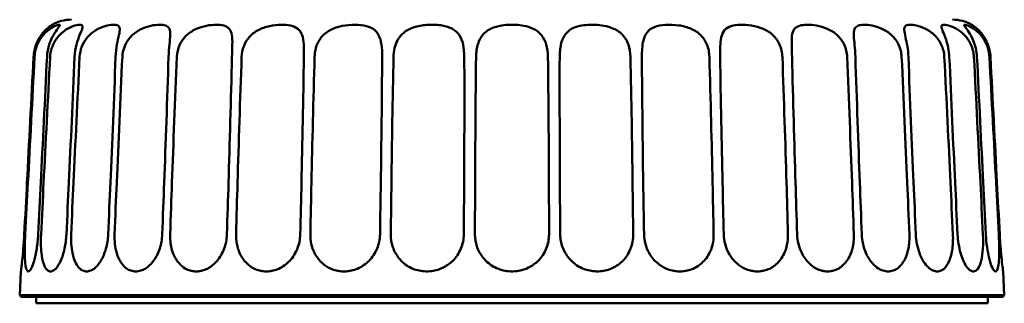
# Model space of a CAD drawing. Header units: millimetres. Extents: x 359 to 858, y 352 to 1052.
# Tile 3 of 5: x 676 to 826, y 650 to 693. Entities that reach past the tile are written whole.
import ezdxf

# ---------------------------------------------------------------- set-up
doc = ezdxf.new("R2010")
doc.units = ezdxf.units.MM
doc.header["$LTSCALE"] = 4
doc.layers.add('Visibile (ISO)', color=7, linetype='Continuous', lineweight=50)

msp = doc.modelspace()

# ---------------------------------------------------------------- linework, layer by layer
at = {"layer": 'Visibile (ISO)'}
for p, q in [((676.56, 654.73), (676.37, 651.13)), ((826.18, 654.73), (826.37, 651.13)), ((676.37, 651.13), (826.37, 651.13)), ((676.61, 650.88), (676.37, 651.13)), ((826.37, 651.13), (676.37, 651.13)), ((676.37, 651.13), (676.37, 651.13)), ((826.12, 650.88), (826.37, 651.13)), ((826.37, 651.13), (826.37, 651.13)), ((826.12, 650.88), (676.61, 650.88)), ((678.87, 650.88), (678.87, 649.88)), ((678.87, 649.88), (823.87, 649.88)), ((738.87, 649.88), (738.87, 649.87)), ((739.87, 649.87), (738.87, 649.87)), ((762.87, 649.87), (739.87, 649.87)), ((763.87, 649.87), (762.87, 649.87)), ((763.87, 649.87), (763.87, 649.88)), ((823.87, 650.88), (823.87, 649.88))]:
    msp.add_line(p, q, dxfattribs=at)
for centre, start, end in [((684.26, 687.13), 90, 119.3537), ((818.47, 687.13), 60.6463, 90)]:
    msp.add_arc(centre, 6, start, end, dxfattribs=at)
for points, knots in [([(681.32, 692.36), (681.32, 692.36), (681.32, 692.35), (681.28, 692.33), (681.2, 692.28), (680.95, 692.11), (680.75, 691.96), (680.24, 691.51), (679.94, 691.19), (679.34, 690.36), (679.07, 689.87), (678.65, 688.73), (678.51, 688.09), (678.48, 687.44)], [-0.9077142, -0.9077142, -0.9077142, -0.9077142, -0.8623237, -0.8623237, -0.7270766, -0.7270766, -0.5639868, -0.5639868, -0.3790256, -0.3790256, -0.1958428, -0.1958428, 0, 0, 0, 0]), ([(678.63, 687.44), (678.65, 687.8), (678.71, 688.16), (678.88, 688.87), (679, 689.21), (679.38, 690.02), (679.67, 690.46), (680.33, 691.21), (680.68, 691.51), (681.32, 691.95), (681.61, 692.1), (682.02, 692.28), (682.16, 692.32), (682.36, 692.36), (682.43, 692.36), (682.5, 692.32), (682.5, 692.27), (682.41, 692.1), (682.3, 691.96), (681.97, 691.51), (681.74, 691.19), (681.27, 690.36), (681.05, 689.87), (680.69, 688.73), (680.57, 688.09), (680.53, 687.44)], [-1.81483, -1.81483, -1.81483, -1.81483, -1.70583, -1.70583, -1.595214, -1.595214, -1.428298, -1.428298, -1.255936, -1.255936, -1.088037, -1.088037, -0.9636, -0.9636, -0.850701, -0.850701, -0.725993, -0.725993, -0.563665, -0.563665, -0.378896, -0.378896, -0.195835, -0.195835, -0.000067, -0.000067, -0.000067, -0.000067]), ([(681, 687.44), (681.02, 687.88), (681.1, 688.32), (681.37, 689.16), (681.55, 689.56), (682.09, 690.42), (682.46, 690.84), (683.3, 691.55), (683.75, 691.81), (684.61, 692.19), (685, 692.3), (685.6, 692.38), (685.81, 692.35), (685.99, 692.16), (685.97, 691.99), (685.8, 691.49), (685.66, 691.19), (685.34, 690.38), (685.16, 689.89), (684.88, 688.74), (684.77, 688.1), (684.74, 687.44)], [-1.815134, -1.815134, -1.815134, -1.815134, -1.681922, -1.681922, -1.548657, -1.548657, -1.370585, -1.370585, -1.178459, -1.178459, -0.971843, -0.971843, -0.758405, -0.758405, -0.558149, -0.558149, -0.38139, -0.38139, -0.197776, -0.197776, -0.000067, -0.000067, -0.000067, -0.000067]), ([(685.5, 687.44), (685.53, 687.98), (685.64, 688.51), (686.04, 689.52), (686.32, 689.99), (687.04, 690.85), (687.48, 691.22), (688.43, 691.8), (688.93, 692), (689.83, 692.27), (690.24, 692.34), (690.9, 692.37), (691.16, 692.33), (691.51, 692.14), (691.6, 691.98), (691.63, 691.5), (691.58, 691.18), (691.4, 690.36), (691.28, 689.87), (691.08, 688.73), (691, 688.09), (690.98, 687.44)], [-1.815159, -1.815159, -1.815159, -1.815159, -1.653092, -1.653092, -1.488843, -1.488843, -1.309201, -1.309201, -1.120654, -1.120654, -0.933908, -0.933908, -0.746625, -0.746625, -0.560065, -0.560065, -0.379504, -0.379504, -0.1959, -0.1959, -0.000067, -0.000067, -0.000067, -0.000067]), ([(692.01, 687.44), (692.04, 688.06), (692.18, 688.67), (692.67, 689.76), (693, 690.23), (693.83, 691.07), (694.32, 691.41), (695.35, 691.92), (695.87, 692.09), (696.84, 692.3), (697.27, 692.35), (698.03, 692.36), (698.35, 692.32), (698.87, 692.13), (699.05, 691.98), (699.28, 691.5), (699.31, 691.19), (699.29, 690.36), (699.23, 689.87), (699.12, 688.73), (699.07, 688.09), (699.05, 687.44)], [-1.815293, -1.815293, -1.815293, -1.815293, -1.628472, -1.628472, -1.456081, -1.456081, -1.272418, -1.272418, -1.090593, -1.090593, -0.916418, -0.916418, -0.742464, -0.742464, -0.562143, -0.562143, -0.379415, -0.379415, -0.195887, -0.195887, -0.000067, -0.000067, -0.000067, -0.000067]), ([(700.32, 687.44), (700.34, 688.06), (700.48, 688.68), (700.96, 689.77), (701.29, 690.24), (702.12, 691.07), (702.62, 691.41), (703.71, 691.92), (704.27, 692.09), (705.33, 692.3), (705.83, 692.35), (706.73, 692.36), (707.13, 692.32), (707.82, 692.13), (708.1, 691.98), (708.51, 691.5), (708.63, 691.19), (708.76, 690.36), (708.77, 689.87), (708.75, 688.73), (708.72, 688.09), (708.71, 687.44)], [-1.815294, -1.815294, -1.815294, -1.815294, -1.628038, -1.628038, -1.455672, -1.455672, -1.271983, -1.271983, -1.09025, -1.09025, -0.916225, -0.916225, -0.742421, -0.742421, -0.562167, -0.562167, -0.379414, -0.379414, -0.195887, -0.195887, -0.000067, -0.000067, -0.000067, -0.000067]), ([(710.18, 687.44), (710.2, 687.99), (710.3, 688.53), (710.68, 689.56), (710.95, 690.03), (711.69, 690.89), (712.16, 691.25), (713.24, 691.83), (713.83, 692.02), (715.02, 692.28), (715.6, 692.34), (716.69, 692.37), (717.19, 692.33), (718.08, 692.14), (718.45, 691.98), (719.04, 691.5), (719.24, 691.18), (719.53, 690.36), (719.6, 689.87), (719.67, 688.73), (719.67, 688.09), (719.66, 687.44)], [-1.815176, -1.815176, -1.815176, -1.815176, -1.650131, -1.650131, -1.482554, -1.482554, -1.302606, -1.302606, -1.115125, -1.115125, -0.9306, -0.9306, -0.745801, -0.745801, -0.56044, -0.56044, -0.379489, -0.379489, -0.195898, -0.195898, -0.000067, -0.000067, -0.000067, -0.000067]), ([(721.29, 687.44), (721.3, 687.92), (721.37, 688.39), (721.63, 689.29), (721.82, 689.71), (722.38, 690.57), (722.78, 690.97), (723.78, 691.65), (724.37, 691.89), (725.64, 692.23), (726.3, 692.31), (727.6, 692.37), (728.23, 692.34), (729.33, 692.15), (729.81, 691.98), (730.56, 691.49), (730.84, 691.18), (731.26, 690.36), (731.39, 689.87), (731.56, 688.73), (731.59, 688.09), (731.58, 687.44)], [-1.815111, -1.815111, -1.815111, -1.815111, -1.672, -1.672, -1.528313, -1.528313, -1.350068, -1.350068, -1.156268, -1.156268, -0.956251, -0.956251, -0.752579, -0.752579, -0.557702, -0.557702, -0.379587, -0.379587, -0.195915, -0.195915, -0.000067, -0.000067, -0.000067, -0.000067]), ([(733.32, 687.44), (733.33, 687.89), (733.38, 688.34), (733.58, 689.2), (733.73, 689.6), (734.19, 690.46), (734.54, 690.88), (735.45, 691.58), (736, 691.83), (737.26, 692.21), (737.96, 692.31), (739.38, 692.38), (740.09, 692.35), (741.31, 692.14), (741.83, 691.98), (742.7, 691.49), (743.05, 691.18), (743.6, 690.38), (743.79, 689.89), (744.04, 688.74), (744.1, 688.1), (744.1, 687.44)], [-1.815488, -1.815488, -1.815488, -1.815488, -1.679586, -1.679586, -1.54374, -1.54374, -1.36485, -1.36485, -1.171864, -1.171864, -0.962423, -0.962423, -0.7466, -0.7466, -0.557755, -0.557755, -0.381358, -0.381358, -0.197738, -0.197738, -0.000067, -0.000067, -0.000067, -0.000067]), ([(745.89, 687.44), (745.89, 687.79), (745.92, 688.13), (746.02, 688.81), (746.09, 689.15), (746.35, 689.95), (746.58, 690.4), (747.2, 691.16), (747.58, 691.47), (748.49, 691.93), (749, 692.09), (749.94, 692.27), (750.35, 692.32), (751.16, 692.36), (751.54, 692.36), (752.34, 692.32), (752.76, 692.27), (753.67, 692.1), (754.16, 691.96), (755.09, 691.51), (755.51, 691.19), (756.18, 690.36), (756.42, 689.87), (756.76, 688.73), (756.84, 688.09), (756.84, 687.44)], [-1.814873, -1.814873, -1.814873, -1.814873, -1.709944, -1.709944, -1.603609, -1.603609, -1.436265, -1.436265, -1.264286, -1.264286, -1.093705, -1.093705, -0.966927, -0.966927, -0.852088, -0.852088, -0.726029, -0.726029, -0.563714, -0.563714, -0.378914, -0.378914, -0.195836, -0.195836, -0.000067, -0.000067, -0.000067, -0.000067]), ([(758.63, 687.44), (758.63, 687.77), (758.65, 688.1), (758.71, 688.75), (758.76, 689.06), (758.95, 689.87), (759.12, 690.32), (759.62, 691.1), (759.94, 691.41), (760.73, 691.9), (761.2, 692.07), (762.09, 692.26), (762.49, 692.31), (763.29, 692.36), (763.68, 692.36), (764.49, 692.32), (764.92, 692.28), (765.87, 692.1), (766.38, 691.96), (767.39, 691.51), (767.85, 691.19), (768.62, 690.36), (768.9, 689.87), (769.3, 688.73), (769.4, 688.09), (769.42, 687.44)], [-1.814931, -1.814931, -1.814931, -1.814931, -1.715208, -1.715208, -1.614313, -1.614313, -1.446374, -1.446374, -1.274864, -1.274864, -1.100972, -1.100972, -0.971242, -0.971242, -0.853923, -0.853923, -0.726126, -0.726126, -0.563774, -0.563774, -0.378937, -0.378937, -0.195838, -0.195838, -0.000067, -0.000067, -0.000067, -0.000067]), ([(771.15, 687.44), (771.15, 687.88), (771.16, 688.32), (771.23, 689.17), (771.29, 689.57), (771.51, 690.43), (771.69, 690.85), (772.23, 691.55), (772.6, 691.81), (773.54, 692.19), (774.11, 692.3), (775.38, 692.38), (776.08, 692.35), (777.43, 692.16), (778.08, 691.99), (779.22, 691.49), (779.69, 691.19), (780.52, 690.38), (780.83, 689.89), (781.3, 688.74), (781.42, 688.1), (781.44, 687.44)], [-1.815138, -1.815138, -1.815138, -1.815138, -1.681468, -1.681468, -1.547723, -1.547723, -1.369657, -1.369657, -1.177402, -1.177402, -0.97112, -0.97112, -0.758196, -0.758196, -0.558226, -0.558226, -0.381396, -0.381396, -0.197784, -0.197784, -0.000067, -0.000067, -0.000067, -0.000067]), ([(783.07, 687.44), (783.06, 687.98), (783.06, 688.52), (783.11, 689.53), (783.15, 690), (783.35, 690.86), (783.51, 691.22), (784.01, 691.81), (784.34, 692.01), (785.16, 692.27), (785.64, 692.34), (786.7, 692.37), (787.28, 692.33), (788.46, 692.14), (789.05, 691.98), (790.17, 691.5), (790.68, 691.18), (791.55, 690.36), (791.89, 689.87), (792.39, 688.73), (792.53, 688.09), (792.56, 687.44)], [-1.815163, -1.815163, -1.815163, -1.815163, -1.652415, -1.652415, -1.487409, -1.487409, -1.307699, -1.307699, -1.119389, -1.119389, -0.933147, -0.933147, -0.746434, -0.746434, -0.56015, -0.56015, -0.379501, -0.379501, -0.1959, -0.1959, -0.000067, -0.000067, -0.000067, -0.000067]), ([(794.03, 687.44), (794.01, 688.06), (793.99, 688.67), (793.97, 689.76), (793.97, 690.23), (794.07, 691.07), (794.18, 691.41), (794.56, 691.92), (794.83, 692.09), (795.49, 692.3), (795.88, 692.35), (796.77, 692.36), (797.26, 692.32), (798.3, 692.13), (798.86, 691.98), (799.95, 691.5), (800.46, 691.19), (801.35, 690.36), (801.71, 689.87), (802.24, 688.73), (802.39, 688.09), (802.42, 687.44)], [-1.815293, -1.815293, -1.815293, -1.815293, -1.628472, -1.628472, -1.456081, -1.456081, -1.272418, -1.272418, -1.090593, -1.090593, -0.916418, -0.916418, -0.742464, -0.742464, -0.562143, -0.562143, -0.379415, -0.379415, -0.195887, -0.195887, -0.000067, -0.000067, -0.000067, -0.000067]), ([(803.68, 687.44), (803.66, 688.06), (803.62, 688.68), (803.51, 689.77), (803.46, 690.24), (803.42, 691.07), (803.44, 691.41), (803.63, 691.92), (803.8, 692.09), (804.29, 692.3), (804.6, 692.35), (805.34, 692.36), (805.77, 692.32), (806.71, 692.13), (807.22, 691.98), (808.25, 691.5), (808.75, 691.19), (809.64, 690.36), (810, 689.87), (810.54, 688.73), (810.69, 688.09), (810.73, 687.44)], [-1.815294, -1.815294, -1.815294, -1.815294, -1.628038, -1.628038, -1.455672, -1.455672, -1.271983, -1.271983, -1.09025, -1.09025, -0.916225, -0.916225, -0.742421, -0.742421, -0.562167, -0.562167, -0.379414, -0.379414, -0.195887, -0.195887, -0.000067, -0.000067, -0.000067, -0.000067]), ([(811.75, 687.44), (811.73, 687.99), (811.68, 688.53), (811.51, 689.56), (811.41, 690.03), (811.22, 690.89), (811.14, 691.25), (811.1, 691.83), (811.14, 692.02), (811.41, 692.28), (811.63, 692.34), (812.21, 692.37), (812.57, 692.33), (813.42, 692.14), (813.89, 691.98), (814.84, 691.5), (815.31, 691.18), (816.15, 690.36), (816.5, 689.87), (817.04, 688.73), (817.2, 688.09), (817.23, 687.44)], [-1.815176, -1.815176, -1.815176, -1.815176, -1.650131, -1.650131, -1.482554, -1.482554, -1.302606, -1.302606, -1.115125, -1.115125, -0.9306, -0.9306, -0.745801, -0.745801, -0.56044, -0.56044, -0.379489, -0.379489, -0.195898, -0.195898, -0.000067, -0.000067, -0.000067, -0.000067]), ([(817.99, 687.44), (817.97, 687.92), (817.91, 688.39), (817.73, 689.29), (817.61, 689.71), (817.33, 690.57), (817.16, 690.97), (816.88, 691.65), (816.78, 691.89), (816.77, 692.23), (816.85, 692.31), (817.23, 692.37), (817.51, 692.34), (818.23, 692.15), (818.65, 691.98), (819.5, 691.49), (819.92, 691.18), (820.69, 690.36), (821.03, 689.87), (821.55, 688.73), (821.7, 688.09), (821.74, 687.44)], [-1.815111, -1.815111, -1.815111, -1.815111, -1.672, -1.672, -1.528313, -1.528313, -1.350068, -1.350068, -1.156268, -1.156268, -0.956251, -0.956251, -0.752579, -0.752579, -0.557702, -0.557702, -0.379587, -0.379587, -0.195915, -0.195915, -0.000067, -0.000067, -0.000067, -0.000067]), ([(822.2, 687.44), (822.18, 687.89), (822.11, 688.34), (821.91, 689.2), (821.78, 689.6), (821.41, 690.46), (821.18, 690.88), (820.72, 691.58), (820.52, 691.83), (820.25, 692.21), (820.21, 692.31), (820.34, 692.38), (820.53, 692.35), (821.06, 692.14), (821.38, 691.98), (822.08, 691.49), (822.43, 691.18), (823.12, 690.38), (823.43, 689.89), (823.92, 688.74), (824.07, 688.1), (824.1, 687.44)], [-1.815488, -1.815488, -1.815488, -1.815488, -1.679586, -1.679586, -1.54374, -1.54374, -1.36485, -1.36485, -1.171864, -1.171864, -0.962423, -0.962423, -0.7466, -0.7466, -0.557755, -0.557755, -0.381358, -0.381358, -0.197738, -0.197738, -0.000067, -0.000067, -0.000067, -0.000067]), ([(824.26, 687.44), (824.24, 687.79), (824.19, 688.13), (824.04, 688.81), (823.94, 689.15), (823.62, 689.95), (823.37, 690.4), (822.82, 691.16), (822.53, 691.47), (822.02, 691.93), (821.81, 692.09), (821.55, 692.27), (821.48, 692.32), (821.42, 692.35), (821.41, 692.36), (821.41, 692.36)], [-1.8148727, -1.8148727, -1.8148727, -1.8148727, -1.7099439, -1.7099439, -1.6036085, -1.6036085, -1.4362649, -1.4362649, -1.2642862, -1.2642862, -1.0937046, -1.0937046, -0.9669269, -0.9669269, -0.9077838, -0.9077838, -0.9077838, -0.9077838]), ([(678.48, 687.44), (678.14, 680.95), (677.79, 674.22), (677.35, 665.79), (677.21, 663.09), (677.07, 660.37)], [0.950692, 0.950692, 0.950692, 0.950692, 2.738453, 2.738453, 3.483352, 3.483352, 3.483352, 3.483352]), ([(677.21, 660.37), (677.36, 663.09), (677.5, 665.79), (677.94, 674.22), (678.29, 680.95), (678.63, 687.44)], [0.935856, 0.935856, 0.935856, 0.935856, 1.680755, 1.680755, 3.468518, 3.468518, 3.468518, 3.468518]), ([(680.53, 687.44), (680.22, 680.95), (679.88, 674.22), (679.45, 665.79), (679.31, 663.09), (679.17, 660.37)], [0.951028, 0.951028, 0.951028, 0.951028, 2.738791, 2.738791, 3.48369, 3.48369, 3.48369, 3.48369]), ([(679.62, 660.37), (679.75, 663.09), (679.89, 665.79), (680.31, 674.22), (680.66, 680.95), (681, 687.44)], [0.935856, 0.935856, 0.935856, 0.935856, 1.680755, 1.680755, 3.468518, 3.468518, 3.468518, 3.468518]), ([(684.74, 687.44), (684.45, 680.95), (684.14, 674.22), (683.74, 665.79), (683.61, 663.09), (683.48, 660.37)], [0.951028, 0.951028, 0.951028, 0.951028, 2.738791, 2.738791, 3.48369, 3.48369, 3.48369, 3.48369]), ([(684.2, 660.37), (684.32, 663.09), (684.45, 665.79), (684.85, 674.22), (685.17, 680.95), (685.5, 687.44)], [0.935856, 0.935856, 0.935856, 0.935856, 1.680755, 1.680755, 3.468518, 3.468518, 3.468518, 3.468518]), ([(690.98, 687.44), (690.73, 680.95), (690.45, 674.22), (690.08, 665.79), (689.96, 663.09), (689.84, 660.37)], [0.951028, 0.951028, 0.951028, 0.951028, 2.738791, 2.738791, 3.48369, 3.48369, 3.48369, 3.48369]), ([(690.82, 660.37), (690.93, 663.09), (691.04, 665.79), (691.4, 674.22), (691.7, 680.95), (692.01, 687.44)], [0.935856, 0.935856, 0.935856, 0.935856, 1.680755, 1.680755, 3.468518, 3.468518, 3.468518, 3.468518]), ([(699.05, 687.44), (698.84, 680.95), (698.6, 674.22), (698.29, 665.79), (698.18, 663.09), (698.08, 660.37)], [0.951028, 0.951028, 0.951028, 0.951028, 2.738791, 2.738791, 3.48369, 3.48369, 3.48369, 3.48369]), ([(699.28, 660.37), (699.38, 663.09), (699.47, 665.79), (699.78, 674.22), (700.04, 680.95), (700.32, 687.44)], [0.935856, 0.935856, 0.935856, 0.935856, 1.680755, 1.680755, 3.468518, 3.468518, 3.468518, 3.468518]), ([(708.71, 687.44), (708.55, 680.95), (708.36, 674.22), (708.11, 665.79), (708.02, 663.09), (707.93, 660.37)], [0.951028, 0.951028, 0.951028, 0.951028, 2.738791, 2.738791, 3.48369, 3.48369, 3.48369, 3.48369]), ([(709.33, 660.37), (709.4, 663.09), (709.48, 665.79), (709.73, 674.22), (709.95, 680.95), (710.18, 687.44)], [0.935856, 0.935856, 0.935856, 0.935856, 1.680755, 1.680755, 3.468518, 3.468518, 3.468518, 3.468518]), ([(719.66, 687.44), (719.56, 680.95), (719.43, 674.22), (719.24, 665.79), (719.17, 663.09), (719.1, 660.37)], [0.951028, 0.951028, 0.951028, 0.951028, 2.738791, 2.738791, 3.48369, 3.48369, 3.48369, 3.48369]), ([(720.65, 660.37), (720.7, 663.09), (720.76, 665.79), (720.94, 674.22), (721.11, 680.95), (721.29, 687.44)], [0.935856, 0.935856, 0.935856, 0.935856, 1.680755, 1.680755, 3.468518, 3.468518, 3.468518, 3.468518]), ([(731.58, 687.44), (731.54, 680.95), (731.47, 674.22), (731.35, 665.79), (731.3, 663.09), (731.26, 660.37)], [0.951028, 0.951028, 0.951028, 0.951028, 2.738791, 2.738791, 3.48369, 3.48369, 3.48369, 3.48369]), ([(732.91, 660.37), (732.93, 663.09), (732.97, 665.79), (733.07, 674.22), (733.18, 680.95), (733.32, 687.44)], [0.935856, 0.935856, 0.935856, 0.935856, 1.680755, 1.680755, 3.468518, 3.468518, 3.468518, 3.468518]), ([(744.1, 687.44), (744.12, 680.95), (744.11, 674.22), (744.06, 665.79), (744.05, 663.09), (744.02, 660.37)], [0.951028, 0.951028, 0.951028, 0.951028, 2.738791, 2.738791, 3.48369, 3.48369, 3.48369, 3.48369]), ([(745.72, 660.37), (745.73, 663.09), (745.73, 665.79), (745.77, 674.22), (745.82, 680.95), (745.89, 687.44)], [0.935856, 0.935856, 0.935856, 0.935856, 1.680755, 1.680755, 3.468518, 3.468518, 3.468518, 3.468518]), ([(756.84, 687.44), (756.92, 680.95), (756.97, 674.22), (757, 665.79), (757.01, 663.09), (757.01, 660.37)], [0.951028, 0.951028, 0.951028, 0.951028, 2.738791, 2.738791, 3.48369, 3.48369, 3.48369, 3.48369]), ([(758.71, 660.37), (758.69, 663.09), (758.67, 665.79), (758.63, 674.22), (758.62, 680.95), (758.63, 687.44)], [0.935856, 0.935856, 0.935856, 0.935856, 1.680755, 1.680755, 3.468518, 3.468518, 3.468518, 3.468518]), ([(769.42, 687.44), (769.55, 680.95), (769.66, 674.22), (769.77, 665.79), (769.8, 663.09), (769.83, 660.37)], [0.951028, 0.951028, 0.951028, 0.951028, 2.738791, 2.738791, 3.48369, 3.48369, 3.48369, 3.48369]), ([(771.48, 660.37), (771.43, 663.09), (771.39, 665.79), (771.27, 674.22), (771.2, 680.95), (771.15, 687.44)], [0.935856, 0.935856, 0.935856, 0.935856, 1.680755, 1.680755, 3.468518, 3.468518, 3.468518, 3.468518]), ([(781.44, 687.44), (781.63, 680.95), (781.79, 674.22), (781.98, 665.79), (782.03, 663.09), (782.08, 660.37)], [0.951028, 0.951028, 0.951028, 0.951028, 2.738791, 2.738791, 3.48369, 3.48369, 3.48369, 3.48369]), ([(783.63, 660.37), (783.56, 663.09), (783.5, 665.79), (783.3, 674.22), (783.17, 680.95), (783.07, 687.44)], [0.935856, 0.935856, 0.935856, 0.935856, 1.680755, 1.680755, 3.468518, 3.468518, 3.468518, 3.468518]), ([(792.56, 687.44), (792.79, 680.95), (793.01, 674.22), (793.26, 665.79), (793.33, 663.09), (793.41, 660.37)], [0.951028, 0.951028, 0.951028, 0.951028, 2.738791, 2.738791, 3.48369, 3.48369, 3.48369, 3.48369]), ([(794.8, 660.37), (794.71, 663.09), (794.63, 665.79), (794.37, 674.22), (794.18, 680.95), (794.03, 687.44)], [0.935856, 0.935856, 0.935856, 0.935856, 1.680755, 1.680755, 3.468518, 3.468518, 3.468518, 3.468518]), ([(802.42, 687.44), (802.69, 680.95), (802.95, 674.22), (803.26, 665.79), (803.36, 663.09), (803.45, 660.37)], [0.951028, 0.951028, 0.951028, 0.951028, 2.738791, 2.738791, 3.48369, 3.48369, 3.48369, 3.48369]), ([(804.66, 660.37), (804.55, 663.09), (804.45, 665.79), (804.13, 674.22), (803.89, 680.95), (803.68, 687.44)], [0.935856, 0.935856, 0.935856, 0.935856, 1.680755, 1.680755, 3.468518, 3.468518, 3.468518, 3.468518]), ([(810.73, 687.44), (811.03, 680.95), (811.33, 674.22), (811.69, 665.79), (811.8, 663.09), (811.91, 660.37)], [0.951028, 0.951028, 0.951028, 0.951028, 2.738791, 2.738791, 3.48369, 3.48369, 3.48369, 3.48369]), ([(812.89, 660.37), (812.77, 663.09), (812.65, 665.79), (812.29, 674.22), (812.01, 680.95), (811.75, 687.44)], [0.935856, 0.935856, 0.935856, 0.935856, 1.680755, 1.680755, 3.468518, 3.468518, 3.468518, 3.468518]), ([(817.23, 687.44), (817.56, 680.95), (817.89, 674.22), (818.28, 665.79), (818.41, 663.09), (818.54, 660.37)], [0.951028, 0.951028, 0.951028, 0.951028, 2.738791, 2.738791, 3.48369, 3.48369, 3.48369, 3.48369]), ([(819.26, 660.37), (819.12, 663.09), (818.99, 665.79), (818.59, 674.22), (818.28, 680.95), (817.99, 687.44)], [0.935856, 0.935856, 0.935856, 0.935856, 1.680755, 1.680755, 3.468518, 3.468518, 3.468518, 3.468518]), ([(821.74, 687.44), (822.08, 680.95), (822.42, 674.22), (822.85, 665.79), (822.98, 663.09), (823.12, 660.37)], [0.951028, 0.951028, 0.951028, 0.951028, 2.738791, 2.738791, 3.48369, 3.48369, 3.48369, 3.48369]), ([(823.56, 660.37), (823.42, 663.09), (823.28, 665.79), (822.85, 674.22), (822.52, 680.95), (822.2, 687.44)], [0.935856, 0.935856, 0.935856, 0.935856, 1.680755, 1.680755, 3.468518, 3.468518, 3.468518, 3.468518]), ([(824.1, 687.44), (824.45, 680.95), (824.8, 674.22), (825.24, 665.79), (825.38, 663.09), (825.52, 660.37)], [0.951028, 0.951028, 0.951028, 0.951028, 2.738791, 2.738791, 3.48369, 3.48369, 3.48369, 3.48369]), ([(825.67, 660.37), (825.53, 663.09), (825.38, 665.79), (824.94, 674.22), (824.59, 680.95), (824.26, 687.44)], [0.935856, 0.935856, 0.935856, 0.935856, 1.680755, 1.680755, 3.468518, 3.468518, 3.468518, 3.468518]), ([(677.07, 660.37), (677.03, 659.62), (676.98, 658.89), (676.86, 657.52), (676.8, 656.9), (676.7, 655.94), (676.66, 655.59), (676.61, 655.16), (676.59, 655.03), (676.57, 654.84), (676.56, 654.78), (676.56, 654.74), (676.56, 654.73), (676.56, 654.73)], [0, 0, 0, 0, 0.2230435, 0.2230435, 0.4458804, 0.4458804, 0.6283174, 0.6283174, 0.7352368, 0.7352368, 0.8468569, 0.8468569, 0.8908812, 0.8908812, 0.8908812, 0.8908812]), ([(679.17, 660.37), (679.14, 659.62), (679.06, 658.89), (678.85, 657.52), (678.72, 656.89), (678.45, 655.91), (678.32, 655.54), (678.11, 655.12), (678.04, 655), (677.9, 654.83), (677.84, 654.78), (677.71, 654.72), (677.64, 654.73), (677.53, 654.81), (677.48, 654.87), (677.39, 655.07), (677.35, 655.2), (677.24, 655.71), (677.19, 656.18), (677.14, 657.26), (677.14, 657.83), (677.16, 659.07), (677.18, 659.71), (677.21, 660.37)], [0, 0, 0, 0, 0.223032, 0.223032, 0.446423, 0.446423, 0.639555, 0.639555, 0.743135, 0.743135, 0.843622, 0.843622, 0.957388, 0.957388, 1.055424, 1.055424, 1.165217, 1.165217, 1.387953, 1.387953, 1.585597, 1.585597, 1.781629, 1.781629, 1.781629, 1.781629]), ([(683.48, 660.37), (683.44, 659.62), (683.34, 658.89), (683.05, 657.51), (682.85, 656.89), (682.38, 655.84), (682.12, 655.43), (681.73, 655.02), (681.61, 654.92), (681.41, 654.81), (681.33, 654.78), (681.19, 654.74), (681.13, 654.73), (681, 654.73), (680.94, 654.74), (680.8, 654.78), (680.73, 654.81), (680.56, 654.94), (680.45, 655.04), (680.22, 655.39), (680.1, 655.65), (679.85, 656.41), (679.75, 656.95), (679.63, 657.99), (679.61, 658.44), (679.58, 659.39), (679.59, 659.88), (679.62, 660.37)], [0, 0, 0, 0, 0.223006, 0.223006, 0.447748, 0.447748, 0.668658, 0.668658, 0.772341, 0.772341, 0.83661, 0.83661, 0.892477, 0.892477, 0.948504, 0.948504, 1.013655, 1.013655, 1.121767, 1.121767, 1.27532, 1.27532, 1.486466, 1.486466, 1.634122, 1.634122, 1.78109, 1.78109, 1.78109, 1.78109]), ([(689.84, 660.37), (689.81, 659.62), (689.69, 658.89), (689.31, 657.51), (689.05, 656.89), (688.43, 655.84), (688.08, 655.43), (687.54, 655.02), (687.36, 654.92), (687.07, 654.81), (686.96, 654.78), (686.76, 654.74), (686.66, 654.73), (686.48, 654.73), (686.39, 654.74), (686.19, 654.78), (686.09, 654.81), (685.82, 654.94), (685.66, 655.04), (685.29, 655.39), (685.1, 655.65), (684.7, 656.41), (684.52, 656.95), (684.31, 657.99), (684.25, 658.44), (684.18, 659.39), (684.18, 659.88), (684.2, 660.37)], [0, 0, 0, 0, 0.223006, 0.223006, 0.447748, 0.447748, 0.668658, 0.668658, 0.772341, 0.772341, 0.83661, 0.83661, 0.892477, 0.892477, 0.948504, 0.948504, 1.013655, 1.013655, 1.121767, 1.121767, 1.27532, 1.27532, 1.486466, 1.486466, 1.634122, 1.634122, 1.78109, 1.78109, 1.78109, 1.78109]), ([(698.08, 660.37), (698.05, 659.62), (697.92, 658.89), (697.47, 657.51), (697.15, 656.89), (696.39, 655.84), (695.96, 655.43), (695.28, 655.02), (695.05, 654.92), (694.69, 654.81), (694.55, 654.78), (694.29, 654.74), (694.17, 654.73), (693.93, 654.73), (693.81, 654.74), (693.56, 654.78), (693.42, 654.81), (693.07, 654.94), (692.86, 655.04), (692.38, 655.39), (692.12, 655.65), (691.57, 656.41), (691.32, 656.95), (691.02, 657.99), (690.93, 658.44), (690.82, 659.39), (690.8, 659.88), (690.82, 660.37)], [0, 0, 0, 0, 0.223006, 0.223006, 0.447748, 0.447748, 0.668658, 0.668658, 0.772341, 0.772341, 0.83661, 0.83661, 0.892477, 0.892477, 0.948504, 0.948504, 1.013655, 1.013655, 1.121767, 1.121767, 1.27532, 1.27532, 1.486466, 1.486466, 1.634122, 1.634122, 1.78109, 1.78109, 1.78109, 1.78109]), ([(707.93, 660.37), (707.91, 659.62), (707.76, 658.89), (707.26, 657.51), (706.9, 656.89), (706.02, 655.84), (705.52, 655.43), (704.72, 655.02), (704.46, 654.92), (704.03, 654.81), (703.86, 654.78), (703.55, 654.74), (703.41, 654.73), (703.13, 654.73), (702.98, 654.74), (702.68, 654.78), (702.52, 654.81), (702.09, 654.94), (701.84, 655.04), (701.25, 655.39), (700.94, 655.65), (700.27, 656.41), (699.95, 656.95), (699.56, 657.99), (699.44, 658.44), (699.29, 659.39), (699.27, 659.88), (699.28, 660.37)], [0, 0, 0, 0, 0.223006, 0.223006, 0.447748, 0.447748, 0.668658, 0.668658, 0.772341, 0.772341, 0.83661, 0.83661, 0.892477, 0.892477, 0.948504, 0.948504, 1.013655, 1.013655, 1.121767, 1.121767, 1.27532, 1.27532, 1.486466, 1.486466, 1.634122, 1.634122, 1.78109, 1.78109, 1.78109, 1.78109]), ([(719.1, 660.37), (719.08, 659.62), (718.94, 658.89), (718.39, 657.51), (718, 656.89), (717.03, 655.84), (716.47, 655.43), (715.58, 655.02), (715.29, 654.92), (714.81, 654.81), (714.62, 654.78), (714.27, 654.74), (714.11, 654.73), (713.79, 654.73), (713.63, 654.74), (713.28, 654.78), (713.1, 654.81), (712.62, 654.94), (712.32, 655.04), (711.65, 655.39), (711.29, 655.65), (710.51, 656.41), (710.14, 656.95), (709.68, 657.99), (709.54, 658.44), (709.35, 659.39), (709.32, 659.88), (709.33, 660.37)], [0, 0, 0, 0, 0.223006, 0.223006, 0.447748, 0.447748, 0.668658, 0.668658, 0.772341, 0.772341, 0.83661, 0.83661, 0.892477, 0.892477, 0.948504, 0.948504, 1.013655, 1.013655, 1.121767, 1.121767, 1.27532, 1.27532, 1.486466, 1.486466, 1.634122, 1.634122, 1.78109, 1.78109, 1.78109, 1.78109]), ([(731.26, 660.37), (731.25, 659.62), (731.09, 658.89), (730.52, 657.51), (730.11, 656.89), (729.08, 655.84), (728.49, 655.43), (727.53, 655.02), (727.21, 654.92), (726.69, 654.81), (726.49, 654.78), (726.12, 654.74), (725.94, 654.73), (725.59, 654.73), (725.42, 654.74), (725.04, 654.78), (724.84, 654.81), (724.31, 654.94), (724, 655.04), (723.26, 655.39), (722.85, 655.65), (722, 656.41), (721.58, 656.95), (721.06, 657.99), (720.9, 658.44), (720.69, 659.39), (720.64, 659.88), (720.65, 660.37)], [0, 0, 0, 0, 0.223006, 0.223006, 0.447748, 0.447748, 0.668658, 0.668658, 0.772341, 0.772341, 0.83661, 0.83661, 0.892477, 0.892477, 0.948504, 0.948504, 1.013655, 1.013655, 1.121767, 1.121767, 1.27532, 1.27532, 1.486466, 1.486466, 1.634122, 1.634122, 1.78109, 1.78109, 1.78109, 1.78109]), ([(744.02, 660.37), (744.02, 659.62), (743.87, 658.89), (743.29, 657.52), (742.87, 656.89), (741.89, 655.91), (741.36, 655.54), (740.47, 655.12), (740.15, 655), (739.5, 654.83), (739.17, 654.78), (738.47, 654.72), (738.09, 654.73), (737.4, 654.81), (737.09, 654.87), (736.44, 655.07), (736.11, 655.2), (735.15, 655.71), (734.59, 656.18), (733.73, 657.26), (733.42, 657.83), (733, 659.07), (732.9, 659.71), (732.91, 660.37)], [0, 0, 0, 0, 0.223032, 0.223032, 0.446423, 0.446423, 0.639555, 0.639555, 0.743135, 0.743135, 0.843622, 0.843622, 0.957388, 0.957388, 1.055424, 1.055424, 1.165217, 1.165217, 1.387953, 1.387953, 1.585597, 1.585597, 1.781629, 1.781629, 1.781629, 1.781629]), ([(757.01, 660.37), (757.01, 659.62), (756.87, 658.89), (756.3, 657.52), (755.89, 656.89), (754.93, 655.94), (754.43, 655.58), (753.56, 655.15), (753.23, 655.03), (752.54, 654.84), (752.18, 654.78), (751.4, 654.72), (750.98, 654.73), (750.22, 654.83), (749.89, 654.91), (749.19, 655.14), (748.84, 655.3), (747.86, 655.87), (747.3, 656.37), (746.49, 657.45), (746.2, 658), (745.82, 659.15), (745.72, 659.76), (745.72, 660.37)], [0, 0, 0, 0, 0.223041, 0.223041, 0.446011, 0.446011, 0.63071, 0.63071, 0.736879, 0.736879, 0.845903, 0.845903, 0.971537, 0.971537, 1.07472, 1.07472, 1.19146, 1.19146, 1.414775, 1.414775, 1.59857, 1.59857, 1.78136, 1.78136, 1.78136, 1.78136]), ([(769.83, 660.37), (769.83, 659.62), (769.7, 658.89), (769.17, 657.52), (768.77, 656.89), (767.82, 655.91), (767.31, 655.54), (766.44, 655.12), (766.12, 655), (765.48, 654.83), (765.15, 654.78), (764.45, 654.72), (764.08, 654.73), (763.38, 654.81), (763.07, 654.87), (762.41, 655.07), (762.07, 655.2), (761.09, 655.71), (760.51, 656.18), (759.61, 657.26), (759.28, 657.83), (758.83, 659.07), (758.72, 659.71), (758.71, 660.37)], [0, 0, 0, 0, 0.223032, 0.223032, 0.446423, 0.446423, 0.639555, 0.639555, 0.743135, 0.743135, 0.843622, 0.843622, 0.957388, 0.957388, 1.055424, 1.055424, 1.165217, 1.165217, 1.387953, 1.387953, 1.585597, 1.585597, 1.781629, 1.781629, 1.781629, 1.781629]), ([(782.08, 660.37), (782.1, 659.62), (781.98, 658.89), (781.49, 657.51), (781.11, 656.89), (780.17, 655.84), (779.6, 655.43), (778.68, 655.02), (778.37, 654.92), (777.86, 654.81), (777.66, 654.78), (777.29, 654.74), (777.12, 654.73), (776.76, 654.73), (776.59, 654.74), (776.21, 654.78), (776.01, 654.81), (775.47, 654.94), (775.14, 655.04), (774.37, 655.39), (773.95, 655.65), (773.03, 656.41), (772.58, 656.95), (772, 657.99), (771.81, 658.44), (771.55, 659.39), (771.48, 659.88), (771.48, 660.37)], [0, 0, 0, 0, 0.223006, 0.223006, 0.447748, 0.447748, 0.668658, 0.668658, 0.772341, 0.772341, 0.83661, 0.83661, 0.892477, 0.892477, 0.948504, 0.948504, 1.013655, 1.013655, 1.121767, 1.121767, 1.27532, 1.27532, 1.486466, 1.486466, 1.634122, 1.634122, 1.78109, 1.78109, 1.78109, 1.78109]), ([(793.41, 660.37), (793.43, 659.62), (793.33, 658.89), (792.89, 657.51), (792.56, 656.89), (791.71, 655.84), (791.2, 655.43), (790.35, 655.02), (790.07, 654.92), (789.61, 654.81), (789.43, 654.78), (789.08, 654.74), (788.92, 654.73), (788.6, 654.73), (788.44, 654.74), (788.09, 654.78), (787.9, 654.81), (787.4, 654.94), (787.1, 655.04), (786.38, 655.39), (785.98, 655.65), (785.12, 656.41), (784.7, 656.95), (784.14, 657.99), (783.96, 658.44), (783.71, 659.39), (783.64, 659.88), (783.63, 660.37)], [0, 0, 0, 0, 0.223006, 0.223006, 0.447748, 0.447748, 0.668658, 0.668658, 0.772341, 0.772341, 0.83661, 0.83661, 0.892477, 0.892477, 0.948504, 0.948504, 1.013655, 1.013655, 1.121767, 1.121767, 1.27532, 1.27532, 1.486466, 1.486466, 1.634122, 1.634122, 1.78109, 1.78109, 1.78109, 1.78109]), ([(803.45, 660.37), (803.48, 659.62), (803.4, 658.89), (803.04, 657.51), (802.76, 656.89), (802.02, 655.84), (801.58, 655.43), (800.85, 655.02), (800.6, 654.92), (800.19, 654.81), (800.03, 654.78), (799.73, 654.74), (799.59, 654.73), (799.3, 654.73), (799.16, 654.74), (798.85, 654.78), (798.68, 654.81), (798.24, 654.94), (797.96, 655.04), (797.32, 655.39), (796.96, 655.65), (796.19, 656.41), (795.8, 656.95), (795.29, 657.99), (795.12, 658.44), (794.89, 659.39), (794.82, 659.88), (794.8, 660.37)], [0, 0, 0, 0, 0.223006, 0.223006, 0.447748, 0.447748, 0.668658, 0.668658, 0.772341, 0.772341, 0.83661, 0.83661, 0.892477, 0.892477, 0.948504, 0.948504, 1.013655, 1.013655, 1.121767, 1.121767, 1.27532, 1.27532, 1.486466, 1.486466, 1.634122, 1.634122, 1.78109, 1.78109, 1.78109, 1.78109]), ([(811.91, 660.37), (811.94, 659.62), (811.89, 658.89), (811.61, 657.51), (811.39, 656.89), (810.8, 655.84), (810.44, 655.43), (809.84, 655.02), (809.63, 654.92), (809.29, 654.81), (809.16, 654.78), (808.91, 654.74), (808.79, 654.73), (808.55, 654.73), (808.43, 654.74), (808.16, 654.78), (808.02, 654.81), (807.65, 654.94), (807.41, 655.04), (806.87, 655.39), (806.56, 655.65), (805.89, 656.41), (805.55, 656.95), (805.1, 657.99), (804.95, 658.44), (804.74, 659.39), (804.68, 659.88), (804.66, 660.37)], [0, 0, 0, 0, 0.223006, 0.223006, 0.447748, 0.447748, 0.668658, 0.668658, 0.772341, 0.772341, 0.83661, 0.83661, 0.892477, 0.892477, 0.948504, 0.948504, 1.013655, 1.013655, 1.121767, 1.121767, 1.27532, 1.27532, 1.486466, 1.486466, 1.634122, 1.634122, 1.78109, 1.78109, 1.78109, 1.78109]), ([(818.54, 660.37), (818.57, 659.62), (818.54, 658.89), (818.36, 657.51), (818.2, 656.89), (817.77, 655.84), (817.5, 655.43), (817.05, 655.02), (816.89, 654.92), (816.63, 654.81), (816.53, 654.78), (816.33, 654.74), (816.24, 654.73), (816.05, 654.73), (815.96, 654.74), (815.75, 654.78), (815.64, 654.81), (815.35, 654.94), (815.16, 655.04), (814.73, 655.39), (814.48, 655.65), (813.93, 656.41), (813.66, 656.95), (813.28, 657.99), (813.15, 658.44), (812.97, 659.39), (812.91, 659.88), (812.89, 660.37)], [0, 0, 0, 0, 0.223006, 0.223006, 0.447748, 0.447748, 0.668658, 0.668658, 0.772341, 0.772341, 0.83661, 0.83661, 0.892477, 0.892477, 0.948504, 0.948504, 1.013655, 1.013655, 1.121767, 1.121767, 1.27532, 1.27532, 1.486466, 1.486466, 1.634122, 1.634122, 1.78109, 1.78109, 1.78109, 1.78109]), ([(823.12, 660.37), (823.15, 659.62), (823.15, 658.89), (823.06, 657.51), (822.98, 656.89), (822.72, 655.84), (822.56, 655.43), (822.26, 655.02), (822.16, 654.92), (821.99, 654.81), (821.92, 654.78), (821.79, 654.74), (821.73, 654.73), (821.6, 654.73), (821.53, 654.74), (821.39, 654.78), (821.31, 654.81), (821.1, 654.94), (820.97, 655.04), (820.66, 655.39), (820.48, 655.65), (820.08, 656.41), (819.87, 656.95), (819.58, 657.99), (819.48, 658.44), (819.33, 659.39), (819.28, 659.88), (819.26, 660.37)], [0, 0, 0, 0, 0.223006, 0.223006, 0.447748, 0.447748, 0.668658, 0.668658, 0.772341, 0.772341, 0.83661, 0.83661, 0.892477, 0.892477, 0.948504, 0.948504, 1.013655, 1.013655, 1.121767, 1.121767, 1.27532, 1.27532, 1.486466, 1.486466, 1.634122, 1.634122, 1.78109, 1.78109, 1.78109, 1.78109]), ([(825.52, 660.37), (825.56, 659.62), (825.58, 658.89), (825.59, 657.52), (825.58, 656.89), (825.51, 655.91), (825.47, 655.54), (825.36, 655.12), (825.32, 655), (825.23, 654.83), (825.18, 654.78), (825.06, 654.72), (824.99, 654.73), (824.86, 654.81), (824.8, 654.87), (824.66, 655.07), (824.58, 655.2), (824.35, 655.71), (824.2, 656.18), (823.93, 657.26), (823.83, 657.83), (823.65, 659.07), (823.59, 659.71), (823.56, 660.37)], [0, 0, 0, 0, 0.223032, 0.223032, 0.446423, 0.446423, 0.639555, 0.639555, 0.743135, 0.743135, 0.843622, 0.843622, 0.957388, 0.957388, 1.055424, 1.055424, 1.165217, 1.165217, 1.387953, 1.387953, 1.585597, 1.585597, 1.781629, 1.781629, 1.781629, 1.781629]), ([(826.18, 654.73), (826.18, 654.73), (826.18, 654.75), (826.16, 654.83), (826.15, 654.91), (826.13, 655.14), (826.11, 655.3), (826.04, 655.87), (825.98, 656.37), (825.88, 657.45), (825.83, 658), (825.74, 659.15), (825.7, 659.76), (825.67, 660.37)], [0.8908852, 0.8908852, 0.8908852, 0.8908852, 0.9715373, 0.9715373, 1.0747196, 1.0747196, 1.1914597, 1.1914597, 1.4147754, 1.4147754, 1.5985696, 1.5985696, 1.7813595, 1.7813595, 1.7813595, 1.7813595])]:
    msp.add_open_spline(points, degree=3, knots=knots, dxfattribs=at)

doc.saveas('drawing.dxf')
